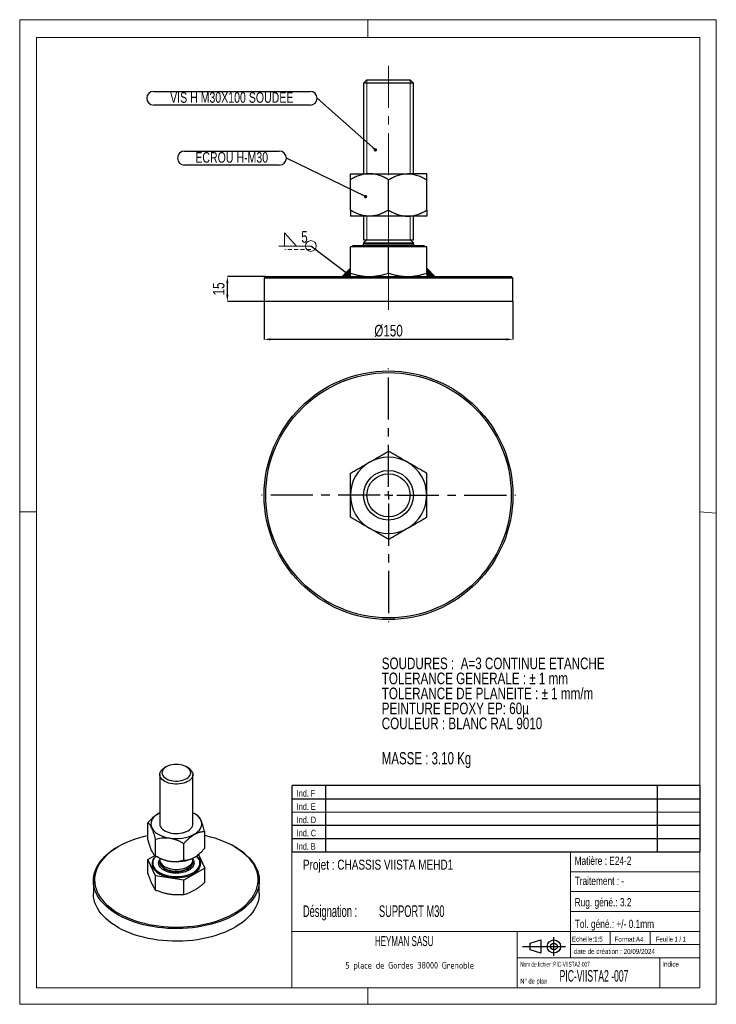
# Model space of a CAD drawing. Header units: millimetres. Extents: x 0 to 210, y 0 to 297.
import ezdxf

# ---------------------------------------------------------------- set-up
doc = ezdxf.new("R2010")
doc.units = ezdxf.units.MM
doc.header["$PDSIZE"] = -1
doc.linetypes.add('CENTERX2', pattern=[20.32, 12.7, -2.54, 2.54, -2.54])
doc.linetypes.add('HIDDEN', pattern=[1.905, 1.27, -0.635])
for name, color, linetype in [('COTES', 1, 'Continuous'), ('NOTES', 6, 'Continuous'), ('TRAIT-MIXTES', 3, 'CENTERX2')]:
    doc.layers.add(name, color=color, linetype=linetype)
doc.layers.add('TRAIT-FORT', color=4, linetype='Continuous', lineweight=25)
doc.styles.add('SLDTEXTSTYLE0', font='TXT', dxfattribs={"width": 0.75})
doc.styles.add('SLDTEXTSTYLE1', font='TXT', dxfattribs={"width": 0.7})
doc.styles.add('SLDTEXTSTYLE2', font='TXT', dxfattribs={"width": 0.692308})
doc.styles.add('SLDTEXTSTYLE3', font='TXT', dxfattribs={"width": 0.568363})
doc.styles.add('SLDTEXTSTYLE4', font='TXT', dxfattribs={"width": 0.55346})
doc.styles.add('SLDTEXTSTYLE5', font='TXT', dxfattribs={"width": 0.598219})
doc.styles.add('SLDTEXTSTYLE6', font='ISOCP3', dxfattribs={"width": 0.96})
doc.styles.add('SLDTEXTSTYLE7', font='TXT', dxfattribs={"width": 0.605})
doc.dimstyles.new('SLDDIMSTYLE0', dxfattribs={"dimtxt": 3.5, "dimasz": 2, "dimexe": 0, "dimexo": 0.0625, "dimgap": 0.875, "dimtad": 1, "dimlfac": 2, "dimrnd": 1e-09, "dimzin": 12, "dimdsep": 46, "dimtxsty": 'SLDTEXTSTYLE0', "dimsah": 1, "dimcen": 0.09, "dimadec": 0, "dimazin": 3, "dimtfac": 1, "dimtmove": 0, "dimatfit": 0, "dimfxl": 1, "dimfrac": 2, "dimtolj": 1, "dimtzin": 12, "dimarcsym": 0})
doc.dimstyles.new('SLDDIMSTYLE1', dxfattribs={"dimtxt": 3.5, "dimasz": 2, "dimexe": 0, "dimexo": 0.0625, "dimgap": 0.875, "dimtad": 1, "dimlfac": 2, "dimrnd": 1e-09, "dimzin": 12, "dimdsep": 46, "dimtxsty": 'SLDTEXTSTYLE0', "dimsah": 1, "dimcen": 0.09, "dimadec": 0, "dimazin": 3, "dimtfac": 1, "dimtofl": 0, "dimtmove": 0, "dimatfit": 3, "dimfxl": 1, "dimfrac": 2, "dimtolj": 1, "dimtzin": 12, "dimarcsym": 0})
doc.dimstyles.new('SLDDIMSTYLE2', dxfattribs={"dimtxt": 0.18, "dimasz": 1, "dimexe": 0, "dimexo": 0.0625, "dimgap": 0, "dimtad": 0, "dimtih": 1, "dimtoh": 1, "dimdec": 0, "dimrnd": 1e-09, "dimzin": 0, "dimdsep": 46, "dimtxsty": 'Standard', "dimblk1": 'DOT', "dimblk2": 'DOT', "dimsah": 1, "dimcen": 0.09, "dimadec": 0, "dimazin": 0, "dimtfac": 1, "dimtdec": 0, "dimtofl": 0, "dimtmove": 0, "dimatfit": 3, "dimldrblk": 'DOT', "dimfxl": 1, "dimfrac": 2, "dimtolj": 1, "dimtzin": 0, "dimarcsym": 0})
doc.dimstyles.new('SLDDIMSTYLE3', dxfattribs={"dimtxt": 0.18, "dimasz": 2, "dimexe": 0, "dimexo": 0.0625, "dimgap": 0, "dimtad": 0, "dimtih": 1, "dimtoh": 1, "dimdec": 0, "dimrnd": 1e-09, "dimzin": 0, "dimdsep": 46, "dimtxsty": 'Standard', "dimsah": 1, "dimcen": 0.09, "dimadec": 0, "dimazin": 0, "dimtfac": 2, "dimtdec": 0, "dimtofl": 0, "dimtmove": 0, "dimatfit": 3, "dimfxl": 1, "dimfrac": 2, "dimtolj": 1, "dimtzin": 0, "dimarcsym": 0})

# ---------------------------------------------------------------- blocks, each defined once
blk = doc.blocks.new('TAB MODIFS')
for p, q in [((123, 20), (0, 20)), ((0, 0), (0, 20)), ((10, 20), (10, 0)), ((110, 20), (110, 0)), ((123, 0), (123, 20)), ((0, 16), (123, 16)), ((0, 8), (123, 8)), ((0, 4), (123, 4)), ((0, 0), (123, 0))]:
    blk.add_line(p, q)
at = {"color": 7, "linetype": 'Continuous', "lineweight": 18}
blk.add_line((0, 12), (123, 12), dxfattribs=at)
at = {"color": 7}
for tag in ['AUTOATTR0', 'AUTOATTR1', 'AUTOATTR2', 'AUTOATTR3', 'AUTOATTR4', 'AUTOATTR5', 'AUTOATTR6', 'AUTOATTR7', 'AUTOATTR8', 'AUTOATTR9']:
    blk.add_attdef(tag, (0, 0), '', height=1, dxfattribs=at)
at = {"layer": 'NOTES', "color": 211, "char_height": 2, "attachment_point": 1, "style": 'SLDTEXTSTYLE0'}
for s, insert in [('Ind. F', (1.36, 18.66)), ('Ind. E', (1.36, 14.66)), ('Ind. D', (1.36, 10.66)), ('Ind. C', (1.36, 6.66)), ('Ind. B', (1.36, 2.66))]:
    blk.add_mtext(s, dxfattribs=dict(at, insert=insert))
blk = doc.blocks.new('Bloc2')
for p, q in [((2.32, 3.8), (5.55, 4.8)), ((2.32, 1.8), (2.32, 3.8)), ((5.55, 4.8), (5.55, 0.8)), ((9.48, 0), (9.48, 5.6)), ((0, 2.8), (12.98, 2.8)), ((5.55, 0.8), (2.32, 1.8))]:
    blk.add_line(p, q)
for radius in [2, 1]:
    blk.add_circle((9.48, 2.8), radius)
blk = doc.blocks.new('SW_NOTE_0')
at = {"layer": 'NOTES', "color": 0, "char_height": 3.5, "attachment_point": 1, "style": 'SLDTEXTSTYLE0'}
for s, insert in [('SOUDURES :  A=3 CONTINUE ETANCHE', (0, 4.51)), ('TOLERANCE GENERALE : ± 1 mm', (0, -0.01)), ('TOLERANCE DE PLANEITE : ± 1 mm/m', (0, -4.54)), ('PEINTURE EPOXY EP: 60µ', (0, -9.07)), ('COULEUR : BLANC RAL 9010', (0, -13.59))]:
    blk.add_mtext(s, dxfattribs=dict(at, insert=insert))
blk = doc.blocks.new('SW_NOTE_1')
at = {"layer": 'NOTES', "color": 0, "char_height": 3.5, "attachment_point": 1, "style": 'SLDTEXTSTYLE5'}
for s, insert in [('Désignation :', (0, 4.51)), ('SUPPORT M30', (22.92, 4.51))]:
    blk.add_mtext(s, dxfattribs=dict(at, insert=insert))
blk = doc.blocks.new('SW_NOTE_2')
at = {"layer": 'NOTES', "color": 0, "insert": (20.94, 2.58), "char_height": 2, "attachment_point": 2, "style": 'SLDTEXTSTYLE6'}
blk.add_mtext('5 place de Gordes 38000 Grenoble', dxfattribs=at)
blk = doc.blocks.new('_D')
at = {"layer": 'COTES', "color": 0, "lineweight": -2, "transparency": 16777216}
for p, q in [((74.11, 219.54), (62.59, 219.54)), ((62.59, 214.04), (62.59, 217.54)), ((73.61, 212.04), (62.59, 212.04))]:
    blk.add_line(p, q, dxfattribs=at)
at = {"layer": 'COTES', "color": 0, "transparency": 16777216}
for points in [[(62.25, 217.54), (62.92, 217.54), (62.59, 219.54)], [(62.25, 214.04), (62.92, 214.04), (62.59, 212.04)]]:
    blk.add_solid(points, dxfattribs=at)
at = {"layer": 'Defpoints', "color": 0, "transparency": 16777216}
for p in [(62.59, 219.54), (74.17, 219.54), (73.67, 212.04)]:
    blk.add_point(p, dxfattribs=at)
at = {"layer": 'COTES', "color": 0, "transparency": 16777216, "insert": (58.21, 215.79), "char_height": 3.5, "attachment_point": 2, "rotation": 90, "style": 'SLDTEXTSTYLE0'}
blk.add_mtext('\\A1;15', dxfattribs=at)
blk = doc.blocks.new('_D_1')
at = {"layer": 'COTES', "color": 0, "lineweight": -2, "transparency": 16777216}
for p, q in [((73.67, 211.98), (73.67, 200.58)), ((148.67, 211.98), (148.67, 200.58)), ((146.67, 200.58), (75.67, 200.58))]:
    blk.add_line(p, q, dxfattribs=at)
at = {"layer": 'COTES', "color": 0, "transparency": 16777216}
for points in [[(75.67, 200.91), (75.67, 200.25), (73.67, 200.58)], [(146.67, 200.91), (146.67, 200.25), (148.67, 200.58)]]:
    blk.add_solid(points, dxfattribs=at)
at = {"layer": 'Defpoints', "color": 0, "transparency": 16777216}
for p in [(73.67, 212.04), (148.67, 212.04), (73.67, 200.58)]:
    blk.add_point(p, dxfattribs=at)
at = {"layer": 'COTES', "color": 0, "transparency": 16777216, "insert": (111.17, 204.95), "char_height": 3.5, "attachment_point": 2, "style": 'SLDTEXTSTYLE0'}
blk.add_mtext('\\A1;%%c150', dxfattribs=at)
blk = doc.blocks.new('SW_NOTE_3')
at = {"layer": 'NOTES', "color": 0}
for p, q in [((-30.69, 2.14), (-2.14, 2.14)), ((-2.14, -2.14), (-30.69, -2.14))]:
    blk.add_line(p, q, dxfattribs=at)
for centre, start, end in [((-30.69, 0), 90, 270), ((-2.14, 0), 270, 90)]:
    blk.add_arc(centre, 2.14, start, end, dxfattribs=at)
at = {"layer": 'NOTES', "color": 0, "insert": (-16.48, 1.8), "char_height": 3.175, "attachment_point": 2, "style": 'SLDTEXTSTYLE0'}
blk.add_mtext('ECROU H-M30', dxfattribs=at)
blk = doc.blocks.new('_Dot')
at = {"color": 0, "linetype": 'ByBlock', "lineweight": -2}
blk.add_line((-0.5, 0), (-1, 0), dxfattribs=at)
at = {"color": 0, "linetype": 'ByBlock', "const_width": 0.5}
blk.add_lwpolyline([(-0.25, 0, 1), (0.25, 0, 1)], format="xyb", close=True, dxfattribs=at)
blk = doc.blocks.new('SW_NOTE_4')
at = {"layer": 'NOTES', "color": 0}
for p, q in [((-49.25, 2.08), (-2.08, 2.08)), ((-2.08, -2.08), (-49.25, -2.08))]:
    blk.add_line(p, q, dxfattribs=at)
for centre, start, end in [((-49.25, 0), 90, 270), ((-2.08, 0), 270, 90)]:
    blk.add_arc(centre, 2.08, start, end, dxfattribs=at)
at = {"layer": 'NOTES', "color": 0, "insert": (-25.71, 1.82), "char_height": 3.175, "attachment_point": 2, "style": 'SLDTEXTSTYLE0'}
blk.add_mtext('VIS H M30X100 SOUDEE', dxfattribs=at)
blk = doc.blocks.new('SW_SYMBOL_WELD_FILL')
at = {"color": 0, "linetype": 'Continuous', "lineweight": 18}
for p, q in [((100, 0), (100, 900)), ((100, 900), (900, 0)), ((100, 0), (900, 0))]:
    blk.add_line(p, q, dxfattribs=at)
blk = doc.blocks.new('SW_WELDSYMBOL_0')
at = {"color": 0, "linetype": 'Continuous', "lineweight": 18}
blk.add_line((0, 0), (-9.64, 0), dxfattribs=at)
at = {"color": 0, "linetype": 'HIDDEN', "lineweight": 18}
blk.add_line((0, -1), (-7.84, -1), dxfattribs=at)
at = {"color": 0, "linetype": 'Continuous', "lineweight": 18}
blk.add_circle((0, 0), 1.62, dxfattribs=at)
at = {"color": 0, "linetype": 'Continuous', "lineweight": 18, "xscale": 0.004470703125, "yscale": 0.004470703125, "zscale": 0.004470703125}
blk.add_blockref('SW_SYMBOL_WELD_FILL', (-8.38, 0), dxfattribs=at)
at = {"color": 0, "linetype": 'Continuous', "lineweight": 18, "insert": (-2.9, 4.51), "char_height": 3.5, "attachment_point": 1, "style": 'SLDTEXTSTYLE0'}
blk.add_mtext('5', dxfattribs=at)
blk = doc.blocks.new('SW_CENTERMARKSYMBOL_0')
at = {"layer": 'TRAIT-MIXTES', "color": 0}
for p, q in [((0, 2.5), (0, 38.25)), ((-2.5, 0), (-38.25, 0)), ((0, 0), (-1.25, 0)), ((0, 0), (0, 1.25)), ((0, 0), (0, -1.25)), ((0, 0), (1.25, 0)), ((2.5, 0), (38.25, 0)), ((0, -2.5), (0, -38.25))]:
    blk.add_line(p, q, dxfattribs=at)

msp = doc.modelspace()

# ---------------------------------------------------------------- hatches: boundary and pattern name
at = {"lineweight": 18}
for points in [[(99.6693, 222.0388), (99.6693, 220.566), (99.6693, 219.5388), (97.1693, 219.5388)], [(122.6693, 222.0388), (122.6693, 220.566), (122.6693, 219.5388), (125.1693, 219.5388)]]:
    msp.add_hatch(color=256, dxfattribs=at).paths.add_polyline_path(points, flags=0)

# ---------------------------------------------------------------- linework, layer by layer
for p, q in [((-0.0171, 297), (209.9829, 297)), ((-0.0171, 297), (-0.0171, 0)), ((104.9829, 297), (104.9829, 291.6268)), ((209.9829, 297), (209.9829, 0)), ((5, 291.6268), (205, 291.6268)), ((5, 291.6268), (5, 148.5091)), ((205, 291.6268), (204.9999, 5.0001)), ((104.6693, 278.8888), (104.6693, 250.506)), ((117.6693, 278.8888), (117.6693, 250.506)), ((104.6693, 237.7716), (104.6165, 230.6388)), ((117.6693, 237.7716), (117.6693, 230.6388)), ((99.6693, 222.0388), (97.1693, 219.5388)), ((122.6693, 222.0388), (125.1693, 219.5388)), ((-0.0171, 148.5091), (5, 148.5091)), ((5, 148.5091), (5, 5.0001)), ((205, 148.5184), (209.9829, 148.1054)), ((5, 67.6922), (5, 5.0001)), ((81.9999, 46.0001), (81.9999, 5.0001)), ((204.9999, 46.0001), (81.9999, 46.0001)), ((165.9999, 46.0001), (165.9999, 14.0001)), ((204.9999, 46.0001), (204.9999, 5.0001)), ((165.9999, 40.0001), (204.9999, 40.0001)), ((165.9999, 34.0001), (204.9999, 34.0001)), ((165.9999, 28.0001), (204.9999, 28.0001)), ((81.9999, 22.0001), (204.9999, 22.0001)), ((149.9999, 22.0001), (149.9999, 5.0001)), ((177.9999, 22.0001), (177.9999, 18.0001)), ((189.9999, 22.0001), (189.9999, 18.0001)), ((165.9999, 18.0001), (204.9999, 18.0001)), ((149.9999, 14.0001), (204.9999, 14.0001)), ((192.9999, 14.0001), (192.9999, 5.0001)), ((5, 5.0001), (204.9999, 5.0001)), ((81.9999, 5.0001), (204.9999, 5.0001)), ((104.9829, 0), (104.9829, 5.0001)), ((-0.0171, 0), (209.9829, 0))]:
    msp.add_line(p, q, dxfattribs=at)
at = {"layer": 'TRAIT-FORT', "lineweight": 25}
for p, q in [((104.6693, 278.8888), (103.6693, 277.8888)), ((103.6693, 277.8888), (103.6693, 250.5388)), ((118.6693, 277.8888), (103.6693, 277.8888)), ((104.6693, 278.8888), (117.6693, 278.8888)), ((118.6693, 277.8888), (117.6693, 278.8888)), ((118.6693, 250.5388), (118.6693, 277.8888)), ((99.6693, 250.5388), (105.4193, 250.5388)), ((105.4193, 250.5388), (116.9193, 250.5388)), ((122.6693, 250.5388), (116.9193, 250.5388)), ((99.6693, 239.5179), (99.6693, 248.7598)), ((111.1693, 239.5179), (111.1693, 248.7598)), ((122.6693, 239.5179), (122.6693, 248.7598)), ((105.4193, 237.7388), (99.6693, 237.7388)), ((103.6693, 237.7388), (103.6693, 230.6388)), ((116.9193, 237.7388), (105.4193, 237.7388)), ((122.6693, 237.7388), (116.9193, 237.7388)), ((118.6693, 230.6388), (118.6693, 237.7388)), ((100.4943, 228.8388), (100.1443, 228.4888)), ((100.4943, 228.8888), (100.4943, 228.8388)), ((100.4943, 228.8888), (121.8443, 228.8888)), ((100.4943, 228.8388), (121.8443, 228.8388)), ((104.6165, 230.6388), (103.6693, 229.6916)), ((103.6693, 230.6388), (118.6693, 230.6388)), ((103.6693, 229.6916), (103.6693, 229.3888)), ((103.6693, 229.6916), (118.6693, 229.6916)), ((103.6693, 229.3888), (118.6693, 229.3888)), ((118.6693, 229.6916), (117.7221, 230.6388)), ((118.6693, 229.3888), (118.6693, 229.6916)), ((121.8443, 228.8388), (121.8443, 228.8888)), ((122.1943, 228.4888), (121.8443, 228.8388)), ((99.6693, 220.566), (99.6693, 228.4888)), ((111.1693, 228.4888), (99.6693, 228.4888)), ((111.1693, 220.566), (111.1693, 228.4888)), ((122.6693, 228.4888), (111.1693, 228.4888)), ((122.6693, 220.566), (122.6693, 228.4888)), ((74.1693, 219.5388), (73.6693, 219.0388)), ((73.6693, 219.0388), (73.6693, 212.0388)), ((102.7313, 219.0388), (73.6693, 219.0388)), ((74.1693, 219.5388), (102.8438, 219.5388)), ((148.6693, 219.0388), (102.7313, 219.0388)), ((102.8438, 219.5388), (148.1693, 219.5388)), ((148.6693, 219.0388), (148.1693, 219.5388)), ((148.6693, 212.0388), (148.6693, 219.0388)), ((148.6693, 212.0388), (73.6693, 212.0388)), ((44.1375, 71.6101), (43.666, 71.3378)), ((50.7382, 71.3378), (50.2667, 71.6101)), ((42.2021, 69.2971), (42.2021, 54.4089)), ((52.2021, 54.4089), (52.2021, 69.2971)), ((42.2021, 57.764), (41.781, 57.5385)), ((53.4629, 57.0536), (52.6242, 57.5379)), ((38.6511, 49.7322), (38.6511, 54.7631)), ((55.7532, 47.0868), (55.7532, 52.1177)), ((29.7573, 47.6011), (29.5216, 47.465)), ((40.9423, 44.7958), (40.9423, 49.8267)), ((49.4934, 43.4731), (49.4934, 48.504)), ((64.8827, 47.465), (64.6469, 47.6011)), ((38.6511, 43.7284), (40.7431, 44.9361)), ((40.9419, 44.7961), (41.7801, 44.312)), ((53.8489, 45.1857), (55.7532, 41.083)), ((40.9423, 38.792), (38.6511, 43.7284)), ((38.6511, 39.4156), (38.6511, 43.7284)), ((40.0855, 42.6235), (40.0855, 42.5963)), ((42.2021, 44.086), (42.2021, 43.5761)), ((42.2021, 43.0605), (42.2021, 42.8957)), ((42.2021, 42.8957), (42.2045, 42.8065)), ((52.2021, 43.5761), (52.2021, 44.086)), ((52.2021, 43.6577), (52.3537, 43.4203)), ((52.2021, 42.8957), (52.2021, 43.0605)), ((54.3188, 42.5963), (54.3188, 42.6235)), ((49.4934, 37.4693), (40.9423, 38.792)), ((40.9423, 34.4791), (40.9423, 38.792)), ((55.7532, 41.083), (49.4934, 37.4693)), ((55.7532, 36.7701), (55.7532, 41.083)), ((22.2021, 37.2615), (22.2021, 33.451)), ((49.4934, 33.1564), (49.4934, 37.4693)), ((72.2021, 33.451), (72.2021, 37.2615))]:
    msp.add_line(p, q, dxfattribs=at)
at = {"layer": 'TRAIT-FORT', "lineweight": 25, "flags": 128}
for points in [[(52.0317, 70.0442), (52.163, 69.6576), (52.2018, 69.2643), (52.1475, 68.8716), (52.001, 68.4868), (51.7652, 68.1171), (51.4444, 67.7694), (51.0445, 67.4502), (50.5731, 67.1653), (50.0388, 66.9202), (49.4518, 66.7194), (48.8228, 66.5665), (48.1636, 66.4646), (47.4865, 66.4154), (46.8041, 66.4199), (46.1292, 66.4779), (45.4742, 66.5885), (44.8514, 66.7496), (44.2724, 66.9581), (43.748, 67.2102), (43.2879, 67.5012), (42.9007, 67.8256), (42.5937, 68.1774), (42.3725, 68.5501), (42.2413, 68.9367), (42.2024, 69.33), (42.2568, 69.7227), (42.4032, 70.1075), (42.639, 70.4772), (42.9599, 70.8249), (43.3597, 71.1441), (43.666, 71.3378)], [(51.3878, 70.489), (51.1799, 70.8339), (50.8872, 71.1577), (50.516, 71.4534), (50.0741, 71.7147), (49.5711, 71.9362), (49.0175, 72.113), (48.4253, 72.2414), (47.8069, 72.3186), (47.1757, 72.343), (46.5451, 72.3142), (45.9284, 72.2326), (45.339, 72.1001), (44.7892, 71.9194), (44.2908, 71.6944), (43.8545, 71.43), (43.4895, 71.1317), (43.2037, 70.8059), (43.0031, 70.4595), (42.892, 70.1), (42.8727, 69.7349), (42.9457, 69.3722), (43.1095, 69.0194), (43.3604, 68.6842), (43.6933, 68.3736), (44.1009, 68.0943), (44.5746, 67.8522), (45.1044, 67.6526), (45.6788, 67.4996), (46.2857, 67.3965), (46.9121, 67.3455), (47.5447, 67.3478), (48.17, 67.4031), (48.7747, 67.5105), (49.3459, 67.6675), (49.8714, 67.8709), (50.34, 68.1162), (50.7417, 68.3984), (51.0679, 68.7112), (51.3118, 69.0482), (51.4681, 69.4021), (51.5334, 69.7654), (51.5065, 70.1302), (51.3878, 70.489)], [(41.781, 57.5385), (41.1883, 57.154), (40.6769, 56.7324), (40.2538, 56.2793), (39.9246, 55.801), (39.6938, 55.3039), (39.5646, 54.7946), (39.5387, 54.2802), (39.6164, 53.7674), (39.7967, 53.2634)], [(42.2021, 54.4089), (42.205, 54.3103), (42.2748, 53.9185), (42.4364, 53.5357), (42.6867, 53.1692), (43.0212, 52.8258), (43.4336, 52.5119), (43.9161, 52.2333), (44.4599, 51.9953), (45.0547, 51.8022), (45.6895, 51.6577), (46.3526, 51.5644), (47.0314, 51.5241), (47.7134, 51.5376), (48.3859, 51.6045), (49.0364, 51.7237), (49.6527, 51.8929), (50.2233, 52.109), (50.7377, 52.3679), (51.1861, 52.6648), (51.5604, 52.9942), (51.8535, 53.35), (52.06, 53.7255), (52.1759, 54.1137), (52.2021, 54.4089)], [(52.6233, 51.2793), (53.216, 51.6638), (53.7273, 52.0854), (54.1505, 52.5384), (54.4796, 53.0168), (54.7104, 53.5139), (54.8396, 54.0231), (54.8655, 54.5376), (54.7878, 55.0503), (54.6075, 55.5544)], [(38.6511, 50.8905), (38.5084, 50.8597), (37.1173, 50.529), (35.7637, 50.1499), (34.4527, 49.7239), (33.189, 49.2525), (31.9776, 48.7375), (30.8227, 48.1809), (29.7288, 47.5846), (28.6999, 46.951), (27.7398, 46.2823), (26.8521, 45.5811), (26.0401, 44.8499), (25.3069, 44.0915), (24.6551, 43.3087), (24.0871, 42.5045), (23.6052, 41.6817), (23.211, 40.8436), (22.9061, 39.9931), (22.6916, 39.1334), (22.5683, 38.2678), (22.5365, 37.3995), (22.5966, 36.5317), (22.7482, 35.6676), (22.9907, 34.8104), (23.3234, 33.9634), (23.7448, 33.1297), (24.2535, 32.3123), (24.8476, 31.5144), (25.5249, 30.7388), (26.2828, 29.9886)], [(26.2828, 29.9886), (27.1185, 29.2664), (28.0289, 28.5749), (29.0106, 27.9168), (30.0601, 27.2945), (31.1732, 26.7102), (32.3461, 26.1662), (33.5742, 25.6645), (34.8529, 25.207), (36.1777, 24.7953), (37.5434, 24.431), (38.9451, 24.1155), (40.3774, 23.8498), (41.8352, 23.6351), (43.3129, 23.4721), (44.8051, 23.3613), (46.3063, 23.3033), (47.8107, 23.2983), (49.3129, 23.3462), (50.8072, 23.4469), (52.2882, 23.5999), (53.7502, 23.8048), (55.1878, 24.0608), (56.5957, 24.3669), (57.9687, 24.722), (59.3017, 25.1248), (60.5896, 25.5737), (61.8277, 26.0671), (63.0115, 26.6031), (64.1364, 27.1799), (65.1983, 27.7951), (66.1932, 28.4466), (67.1176, 29.1318), (67.9678, 29.8484), (68.7408, 30.5935), (69.4336, 31.3644), (70.0438, 32.1583), (70.5689, 32.9722), (71.0072, 33.803), (71.3569, 34.6478), (71.6167, 35.5032), (71.7857, 36.3663), (71.8633, 37.2336), (71.8491, 38.1021), (71.7433, 38.9685), (71.5461, 39.8295), (71.2584, 40.682), (70.8812, 41.5227), (70.4159, 42.3487), (69.8642, 43.1567), (69.2282, 43.9438), (68.5103, 44.7071), (67.7132, 45.4436), (66.8397, 46.1508), (65.8932, 46.8259), (64.8771, 47.4664), (63.7953, 48.07), (62.6518, 48.6344), (61.4508, 49.1574), (60.1967, 49.6373), (58.8944, 50.0721), (57.5485, 50.4603), (56.1642, 50.8004), (55.7532, 50.8905)], [(39.7967, 53.2634), (40.0771, 52.7748), (40.4539, 52.3084), (40.922, 51.8703), (41.4749, 51.4666), (42.1053, 51.1026), (42.8047, 50.7834), (43.5635, 50.5132), (44.3715, 50.2957), (45.2178, 50.1338)], [(26.0001, 29.6144), (25.2389, 30.3674), (24.5579, 31.1455), (23.9596, 31.9459), (23.446, 32.7658), (23.0192, 33.602), (22.6805, 34.4516), (22.4314, 35.3115), (22.2726, 36.1784), (22.2048, 37.0493), (22.2282, 37.921), (22.3428, 38.7903), (22.548, 39.654), (22.8432, 40.509), (23.2273, 41.3521), (23.6989, 42.1803), (24.2562, 42.9905), (24.8973, 43.7799), (25.6197, 44.5454), (26.4209, 45.2844), (27.298, 45.9941), (28.2476, 46.672), (29.2664, 47.3155), (29.5216, 47.465)], [(64.8827, 47.465), (65.6691, 46.9896), (66.6529, 46.3282), (67.5657, 45.6337), (68.4042, 44.9086), (69.1653, 44.1557), (69.8463, 43.3776), (70.4447, 42.5771), (70.9582, 41.7573), (71.3851, 40.921), (71.7237, 40.0714), (71.9728, 39.2116), (72.1316, 38.3446), (72.1994, 37.4737), (72.176, 36.602), (72.0615, 35.7328), (71.8562, 34.8691), (71.561, 34.0141), (71.1769, 33.171), (70.7053, 32.3428), (70.148, 31.5325), (69.5069, 30.7432), (68.7845, 29.9776), (67.9833, 29.2386), (67.1063, 28.5289), (66.1566, 27.8511), (65.1378, 27.2076), (64.0535, 26.6008), (62.9078, 26.0328), (61.7047, 25.5059), (60.4487, 25.0218), (59.1444, 24.5825), (57.7965, 24.1893), (56.41, 23.8439), (54.9898, 23.5474), (53.5413, 23.301), (52.0696, 23.1055), (50.5801, 22.9617), (49.0783, 22.87), (47.5697, 22.8309), (46.0597, 22.8444), (44.5539, 22.9105), (43.0578, 23.029), (41.5768, 23.1994), (40.1163, 23.4212), (38.6816, 23.6934), (37.2781, 24.0151), (35.9108, 24.3852), (34.5846, 24.8023), (33.3045, 25.2648), (32.0752, 25.7711), (30.901, 26.3193), (29.7863, 26.9075), (28.7351, 27.5334), (27.7514, 28.1948), (26.8386, 28.8894), (26.0001, 29.6144), (26.0001, 29.6144)], [(41.0788, 44.717), (40.8922, 44.5234), (40.5581, 44.0958), (40.3107, 43.649), (40.1531, 43.1888), (40.0875, 42.7212), (40.1145, 42.2524), (40.234, 41.7884), (40.4443, 41.3353), (40.7427, 40.899), (41.1253, 40.4852), (41.5872, 40.0993), (42.1222, 39.7462), (42.7235, 39.4307), (43.3831, 39.1568), (44.0925, 38.9281), (44.8425, 38.7475), (45.6232, 38.6175), (46.4245, 38.5397), (47.236, 38.5152), (48.047, 38.5442), (48.847, 38.6264), (49.6255, 38.7607), (50.3725, 38.9453), (51.0781, 39.1779), (51.7332, 39.4554), (52.3293, 39.7743), (52.8584, 40.1302), (53.3139, 40.5187), (53.6897, 40.9346), (53.9809, 41.3725), (54.1837, 41.8268), (54.2955, 42.2914), (54.3148, 42.7603), (54.2414, 43.2275), (54.0763, 43.6868), (54.0763, 43.6868)], [(40.1026, 41.3076), (40.3602, 40.8556), (40.7039, 40.4231), (41.1293, 40.0155), (41.631, 39.638), (42.2028, 39.2953), (42.8375, 38.9918), (43.5271, 38.7311), (44.2629, 38.5167), (45.0357, 38.3512), (45.8357, 38.2366), (46.6529, 38.1745), (47.4769, 38.1656), (48.2976, 38.2101), (49.1044, 38.3073), (49.8874, 38.456), (50.6365, 38.6544), (51.3425, 38.9), (51.9964, 39.1896), (52.59, 39.5197), (53.1159, 39.8861), (53.5674, 40.2842), (53.9389, 40.709), (54.2256, 41.1551), (54.424, 41.6169), (54.5316, 42.0887), (54.547, 42.5644), (54.47, 43.0381), (54.3017, 43.5039), (54.044, 43.9559), (53.7004, 44.3884), (53.3023, 44.7726)], [(40.0855, 42.5963), (40.1145, 42.2252), (40.234, 41.7612), (40.4443, 41.3081), (40.7427, 40.8718), (41.1253, 40.458), (41.5872, 40.072), (42.1222, 39.719), (42.7235, 39.4035), (43.3831, 39.1296), (44.0925, 38.9008), (44.8425, 38.7203), (45.6232, 38.5903), (46.4245, 38.5125), (47.236, 38.4879), (48.047, 38.517), (48.847, 38.5991), (49.6255, 38.7334), (50.3725, 38.9181), (51.0781, 39.1507), (51.7332, 39.4282), (52.3293, 39.747), (52.8584, 40.103), (53.3139, 40.4915), (53.6897, 40.9074), (53.9809, 41.3453), (54.1837, 41.7996), (54.2955, 42.2642), (54.3188, 42.5963)], [(42.2021, 43.5761), (42.2413, 43.2156), (42.3725, 42.829), (42.5937, 42.4564), (42.9007, 42.1045), (43.2879, 41.7801), (43.748, 41.4892), (44.2724, 41.2371), (44.8514, 41.0286), (45.4742, 40.8675), (46.1292, 40.7569), (46.8041, 40.6988), (47.4865, 40.6943), (48.1636, 40.7435), (48.8228, 40.8455), (49.4518, 40.9983), (50.0388, 41.1992), (50.5731, 41.4443), (51.0445, 41.7291), (51.4444, 42.0484), (51.7652, 42.3961), (52.001, 42.7658), (52.1475, 43.1506), (52.2018, 43.5433), (52.2021, 43.5761)], [(42.2045, 42.8065), (42.2413, 42.5352), (42.3725, 42.1486), (42.5937, 41.7759), (42.9007, 41.4241), (43.2879, 41.0997), (43.748, 40.8087), (44.2724, 40.5566), (44.8514, 40.3481), (45.4742, 40.1871), (46.1292, 40.0765), (46.8041, 40.0184), (47.4865, 40.0139), (48.1636, 40.0631), (48.8228, 40.1651), (49.4518, 40.3179), (50.0388, 40.5187), (50.5731, 40.7639), (51.0445, 41.0487), (51.4444, 41.3679), (51.7652, 41.7156), (52.001, 42.0853), (52.1475, 42.4701), (52.2007, 42.8276)], [(42.2221, 43.3183), (42.218, 43.2902), (42.2102, 42.8963), (42.2954, 42.5054), (42.4721, 42.1249), (42.7368, 41.7618), (43.0847, 41.4229), (43.5093, 41.1145), (44.0027, 40.8423), (44.5557, 40.6115), (45.158, 40.4263), (45.7984, 40.2901), (46.4649, 40.2056), (47.1452, 40.1742), (47.8265, 40.1967), (48.4962, 40.2724), (49.1418, 40.4001), (49.7512, 40.5774), (50.3132, 40.8009), (50.8172, 41.0665), (51.2539, 41.3692), (51.6151, 41.7035), (51.8941, 42.063), (52.0856, 42.4411), (52.1863, 42.8308), (52.194, 43.2247), (52.1821, 43.3183)], [(52.2007, 42.8276), (52.2018, 42.8628), (52.2021, 42.8957)], [(72.2021, 33.451), (72.176, 32.7915), (72.0615, 31.9222), (71.8562, 31.0585), (71.561, 30.2036), (71.1769, 29.3604), (70.7053, 28.5322), (70.148, 27.722), (69.5069, 26.9327), (68.7845, 26.1671), (67.9833, 25.4281), (67.1063, 24.7184), (66.1566, 24.0406), (65.1378, 23.3971), (64.0535, 22.7902), (62.9078, 22.2223), (61.7047, 21.6954), (60.4487, 21.2113), (59.1444, 20.7719), (57.7965, 20.3788), (56.41, 20.0334), (54.9898, 19.7369), (53.5413, 19.4905), (52.0696, 19.295), (50.5801, 19.1512), (49.0783, 19.0595), (47.5697, 19.0204), (46.0597, 19.0339), (44.5539, 19.1), (43.0578, 19.2185), (41.5768, 19.3889), (40.1163, 19.6106), (38.6816, 19.8829), (37.2781, 20.2046), (35.9108, 20.5747), (34.5846, 20.9918), (33.3045, 21.4543), (32.0752, 21.9606), (30.901, 22.5088), (29.7863, 23.097), (28.7351, 23.7229), (27.7514, 24.3843), (26.8386, 25.0788), (26.0001, 25.8039), (25.2389, 26.5569), (24.5579, 27.335), (23.9596, 28.1354), (23.446, 28.9553), (23.0192, 29.7915), (22.6805, 30.6411), (22.4314, 31.5009), (22.2726, 32.3679), (22.2048, 33.2388), (22.2021, 33.451)]]:
    msp.add_lwpolyline(points, dxfattribs=at)
at = {"layer": 'TRAIT-FORT', "lineweight": 25}
for radius in [37.5, 37, 7.5, 6.5]:
    msp.add_circle((111.1693, 153.544), radius, dxfattribs=at)
for centre, radius, start, end in [((103.1693, 229.3888), 0.5, 270, 360), ((119.1693, 229.3888), 0.5, 180, 270), ((111.1693, 153.544), 11.5, 120, 180), ((111.1693, 153.544), 11.5, 60, 120), ((111.1693, 153.544), 11.5, 0, 60), ((111.1693, 153.544), 11.5, 180, 240), ((111.1693, 153.544), 11.5, 300, 0), ((111.1693, 153.544), 11.5, 240, 300), ((49.2998, 68.606), 3.0874, 27.764249, 62.231208), ((50.0952, 53.0563), 5.1577, 28.969568, 65.88955), ((47.2121, 61.7516), 11.7876, 260.259843, 297.326235), ((42.7562, 42.414), 2.875, 126.296446, 202.633808), ((50.8187, 42.1035), 3.622, 25.921636, 47.172785), ((46.5458, 52.8788), 9.8032, 240.91276, 262.214617), ((47.2121, 54.7837), 11.7876, 260.259843, 297.326235)]:
    msp.add_arc(centre, radius, start, end, dxfattribs=at)
for points, knots in [([(105.4193, 250.5388), (104.9193, 250.5134), (103.9089, 250.4622), (102.4382, 250.0657), (101.0161, 249.4996), (100.1196, 249.0071), (99.6693, 248.7598)], [0, 0, 0, 0, 0.249577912, 0.504364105, 0.751046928, 1, 1, 1, 1]), ([(99.6693, 248.7598), (99.6693, 248.9453), (99.6693, 249.3171), (99.6693, 249.8895), (99.6693, 250.2945), (99.6693, 250.5073), (99.6693, 250.5283), (99.6693, 250.5388)], [0, 0, 0, 0, 0.18502822, 0.37076663, 0.68100927, 0.84051676, 1, 1, 1, 1]), ([(111.1693, 248.7598), (110.78, 248.9748), (109.9992, 249.4062), (108.7681, 249.9314), (107.4811, 250.3252), (106.352, 250.5152), (105.6602, 250.5327), (105.4193, 250.5388)], [0, 0, 0, 0, 0.215517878, 0.432228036, 0.654460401, 0.879692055, 1, 1, 1, 1]), ([(111.1693, 248.7598), (111.5587, 248.9748), (112.3395, 249.4062), (113.5706, 249.9314), (114.8575, 250.3252), (115.9866, 250.5152), (116.6784, 250.5327), (116.9193, 250.5388)], [0, 0, 0, 0, 0.21551788, 0.43222804, 0.6544604, 0.87969206, 1, 1, 1, 1]), ([(116.9193, 250.5388), (117.4193, 250.5134), (118.4298, 250.4622), (119.9005, 250.0657), (121.3226, 249.4996), (122.219, 249.0071), (122.6693, 248.7598)], [0, 0, 0, 0, 0.24957791, 0.50436411, 0.75104693, 1, 1, 1, 1]), ([(122.6693, 248.7598), (122.6693, 248.9453), (122.6693, 249.3171), (122.6693, 249.8895), (122.6693, 250.2945), (122.6693, 250.5073), (122.6693, 250.5283), (122.6693, 250.5388)], [0, 0, 0, 0, 0.18502822, 0.37076663, 0.68100927, 0.84051676, 1, 1, 1, 1]), ([(105.4193, 237.7388), (104.9193, 237.7642), (103.9089, 237.8155), (102.4382, 238.2119), (101.0161, 238.7781), (100.1196, 239.2705), (99.6693, 239.5179)], [0, 0, 0, 0, 0.24957791, 0.50436411, 0.75104693, 1, 1, 1, 1]), ([(99.6693, 239.5179), (99.6693, 239.3323), (99.6693, 238.9605), (99.6693, 238.3881), (99.6693, 237.9831), (99.6693, 237.7704), (99.6693, 237.7493), (99.6693, 237.7388)], [0, 0, 0, 0, 0.185028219, 0.370766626, 0.681009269, 0.840516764, 1, 1, 1, 1]), ([(111.1693, 239.5179), (110.78, 239.3028), (109.9992, 238.8715), (108.7681, 238.3462), (107.4811, 237.9524), (106.352, 237.7624), (105.6602, 237.7449), (105.4193, 237.7388)], [0, 0, 0, 0, 0.21551788, 0.43222804, 0.6544604, 0.87969206, 1, 1, 1, 1]), ([(111.1693, 239.5179), (111.5587, 239.3028), (112.3395, 238.8715), (113.5706, 238.3462), (114.8575, 237.9524), (115.9866, 237.7624), (116.6784, 237.7449), (116.9193, 237.7388)], [0, 0, 0, 0, 0.21551788, 0.43222804, 0.6544604, 0.87969206, 1, 1, 1, 1]), ([(116.9193, 237.7388), (117.4193, 237.7642), (118.4298, 237.8155), (119.9005, 238.2119), (121.3226, 238.7781), (122.219, 239.2705), (122.6693, 239.5179)], [0, 0, 0, 0, 0.249577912, 0.504364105, 0.751046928, 1, 1, 1, 1]), ([(122.6693, 239.5179), (122.6693, 239.3323), (122.6693, 238.9605), (122.6693, 238.3881), (122.6693, 237.9831), (122.6693, 237.7704), (122.6693, 237.7493), (122.6693, 237.7388)], [0, 0, 0, 0, 0.18502822, 0.37076663, 0.68100927, 0.84051676, 1, 1, 1, 1]), ([(99.6693, 220.566), (100.1335, 220.4191), (101.0633, 220.125), (102.4903, 219.8022), (103.9445, 219.581), (104.9267, 219.5529), (105.4193, 219.5388)], [0, 0, 0, 0, 0.24726861, 0.49536257, 0.74687401, 1, 1, 1, 1]), ([(99.6693, 219.5388), (99.6693, 219.5522), (99.6693, 219.579), (99.6693, 219.7939), (99.6693, 220.116), (99.6693, 220.4158), (99.6693, 220.566)], [0, 0, 0, 0, 0.246491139, 0.494593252, 0.746793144, 1, 1, 1, 1]), ([(105.4193, 219.5388), (105.899, 219.5522), (106.8616, 219.579), (108.3048, 219.7939), (109.7452, 220.116), (110.694, 220.4158), (111.1693, 220.566)], [0, 0, 0, 0, 0.246491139, 0.494593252, 0.746793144, 1, 1, 1, 1]), ([(111.1693, 220.566), (111.6335, 220.4191), (112.5633, 220.125), (113.9903, 219.8022), (115.4445, 219.581), (116.4267, 219.5529), (116.9193, 219.5388)], [0, 0, 0, 0, 0.24726861, 0.49536257, 0.74687401, 1, 1, 1, 1]), ([(116.9193, 219.5388), (117.399, 219.5522), (118.3616, 219.579), (119.8048, 219.7939), (121.2452, 220.116), (122.194, 220.4158), (122.6693, 220.566)], [0, 0, 0, 0, 0.24649114, 0.49459325, 0.74679314, 1, 1, 1, 1]), ([(122.6693, 220.566), (122.6693, 220.4191), (122.6693, 220.125), (122.6693, 219.8022), (122.6693, 219.581), (122.6693, 219.5529), (122.6693, 219.5388)], [0, 0, 0, 0, 0.24726861, 0.49536257, 0.74687401, 1, 1, 1, 1]), ([(105.4193, 163.5033), (105.9193, 163.792), (106.9298, 164.3754), (108.4005, 165.2245), (109.8226, 166.0455), (110.719, 166.5631), (111.1693, 166.8231)], [0, 0, 0, 0, 0.24957791, 0.50436411, 0.75104693, 1, 1, 1, 1]), ([(116.9193, 163.5033), (116.4193, 163.792), (115.4089, 164.3754), (113.9382, 165.2245), (112.5161, 166.0455), (111.6196, 166.5631), (111.1693, 166.8231)], [0, 0, 0, 0, 0.24957791, 0.50436411, 0.75104693, 1, 1, 1, 1]), ([(99.6693, 160.1836), (100.0587, 160.4083), (100.8395, 160.8591), (102.0706, 161.5699), (103.3575, 162.3129), (104.4866, 162.9648), (105.1784, 163.3643), (105.4193, 163.5033)], [0, 0, 0, 0, 0.21551788, 0.43222804, 0.6544604, 0.87969206, 1, 1, 1, 1]), ([(122.6693, 160.1836), (122.28, 160.4083), (121.4992, 160.8591), (120.2681, 161.5699), (118.9811, 162.3129), (117.852, 162.9648), (117.1602, 163.3643), (116.9193, 163.5033)], [0, 0, 0, 0, 0.215517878, 0.432228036, 0.654460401, 0.879692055, 1, 1, 1, 1]), ([(99.6693, 153.544), (99.6693, 153.6605), (99.6693, 154.1842), (99.6693, 155.1138), (99.6693, 156.3313), (99.6693, 157.5359), (99.6693, 158.833), (99.6693, 159.6988), (99.6693, 160.1836)], [0, 0, 0, 0, 0.05036299, 0.2265368, 0.40275787, 0.58522413, 0.76775705, 1, 1, 1, 1]), ([(122.6693, 153.544), (122.6693, 153.6605), (122.6693, 154.1842), (122.6693, 155.1138), (122.6693, 156.3313), (122.6693, 157.5359), (122.6693, 158.833), (122.6693, 159.6988), (122.6693, 160.1836)], [0, 0, 0, 0, 0.05036299, 0.2265368, 0.40275787, 0.58522413, 0.76775705, 1, 1, 1, 1]), ([(99.6693, 146.9045), (99.6693, 147.29), (99.6693, 148.0624), (99.6693, 149.5302), (99.6693, 150.996), (99.6693, 152.4377), (99.6693, 153.1753), (99.6693, 153.544)], [0, 0, 0, 0, 0.18502822, 0.37076663, 0.68100927, 0.84051676, 1, 1, 1, 1]), ([(122.6693, 146.9045), (122.6693, 147.29), (122.6693, 148.0624), (122.6693, 149.5302), (122.6693, 150.996), (122.6693, 152.4377), (122.6693, 153.1753), (122.6693, 153.544)], [0, 0, 0, 0, 0.18502822, 0.37076663, 0.68100927, 0.84051676, 1, 1, 1, 1]), ([(105.4193, 143.5847), (104.9193, 143.8734), (103.9089, 144.4568), (102.4382, 145.3059), (101.0161, 146.1269), (100.1196, 146.6445), (99.6693, 146.9045)], [0, 0, 0, 0, 0.249577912, 0.504364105, 0.751046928, 1, 1, 1, 1]), ([(116.9193, 143.5847), (117.4193, 143.8734), (118.4298, 144.4568), (119.9005, 145.3059), (121.3226, 146.1269), (122.219, 146.6445), (122.6693, 146.9045)], [0, 0, 0, 0, 0.24957791, 0.50436411, 0.75104693, 1, 1, 1, 1]), ([(111.1693, 140.265), (110.78, 140.4898), (109.9992, 140.9406), (108.7681, 141.6513), (107.4811, 142.3944), (106.352, 143.0463), (105.6602, 143.4457), (105.4193, 143.5847)], [0, 0, 0, 0, 0.215517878, 0.432228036, 0.654460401, 0.879692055, 1, 1, 1, 1]), ([(111.1693, 140.265), (111.5587, 140.4898), (112.3395, 140.9406), (113.5706, 141.6513), (114.8575, 142.3944), (115.9866, 143.0463), (116.6784, 143.4457), (116.9193, 143.5847)], [0, 0, 0, 0, 0.21551788, 0.43222804, 0.6544604, 0.87969206, 1, 1, 1, 1]), ([(38.6511, 54.7631), (38.8328, 54.9692), (39.1969, 55.382), (39.8889, 56.0909), (40.7471, 56.8743), (41.4333, 57.3151), (41.781, 57.5385)], [0, 0, 0, 0, 0.18509157, 0.37089356, 0.68124242, 1, 1, 1, 1]), ([(54.6075, 55.5544), (54.5079, 55.7552), (54.3066, 56.161), (54.0136, 56.5765), (53.7303, 56.8788), (53.5516, 56.9955), (53.4619, 57.0541)], [0, 0, 0, 0, 0.24957791, 0.50436411, 0.75104693, 1, 1, 1, 1]), ([(39.7967, 53.2634), (39.6971, 53.4642), (39.4957, 53.87), (39.2027, 54.2855), (38.9194, 54.5878), (38.7408, 54.7045), (38.6511, 54.7631)], [0, 0, 0, 0, 0.249577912, 0.504364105, 0.751046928, 1, 1, 1, 1]), ([(55.7532, 52.1177), (55.6756, 52.4019), (55.52, 52.9719), (55.2748, 53.7863), (55.0183, 54.5531), (54.7934, 55.1412), (54.6555, 55.4477), (54.6075, 55.5544)], [0, 0, 0, 0, 0.215517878, 0.432228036, 0.654460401, 0.879692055, 1, 1, 1, 1]), ([(40.9423, 49.8267), (40.8647, 50.1109), (40.7092, 50.6809), (40.4639, 51.4953), (40.2075, 52.2621), (39.9825, 52.8502), (39.8447, 53.1567), (39.7967, 53.2634)], [0, 0, 0, 0, 0.215517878, 0.432228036, 0.654460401, 0.879692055, 1, 1, 1, 1]), ([(49.4934, 48.504), (49.6751, 48.71), (50.0392, 49.1229), (50.7312, 49.8318), (51.5894, 50.6152), (52.2756, 51.056), (52.6233, 51.2793)], [0, 0, 0, 0, 0.185091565, 0.370893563, 0.681242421, 1, 1, 1, 1]), ([(52.6233, 51.2793), (52.6782, 51.3104), (53.1166, 51.5586), (53.9505, 51.9016), (54.937, 52.0954), (55.5246, 52.1115), (55.7532, 52.1177)], [0, 0, 0, 0, 0.05039955, 0.40261353, 0.76758847, 1, 1, 1, 1]), ([(39.7967, 46.2956), (39.6971, 46.524), (39.4957, 46.9856), (39.2027, 47.8328), (38.9194, 48.7514), (38.7408, 49.4043), (38.6511, 49.7322)], [0, 0, 0, 0, 0.24957791, 0.50436411, 0.75104693, 1, 1, 1, 1]), ([(40.9423, 49.8267), (41.2318, 49.899), (41.8124, 50.044), (42.7278, 50.1883), (43.6848, 50.2547), (44.5243, 50.2282), (45.0387, 50.1582), (45.2178, 50.1338)], [0, 0, 0, 0, 0.21551788, 0.43222804, 0.6544604, 0.87969206, 1, 1, 1, 1]), ([(45.2178, 50.1338), (45.5896, 50.0625), (46.341, 49.9184), (47.4345, 49.5334), (48.492, 49.0616), (49.1585, 48.6905), (49.4934, 48.504)], [0, 0, 0, 0, 0.24957791, 0.50436411, 0.75104693, 1, 1, 1, 1]), ([(40.9423, 44.7958), (40.8647, 44.8459), (40.7092, 44.9462), (40.4639, 45.1888), (40.2075, 45.5268), (39.9825, 45.9081), (39.8447, 46.1955), (39.7967, 46.2956)], [0, 0, 0, 0, 0.21551788, 0.43222804, 0.6544604, 0.87969206, 1, 1, 1, 1]), ([(40.9423, 44.7958), (41.2318, 44.634), (41.8124, 44.3093), (42.7278, 43.8818), (43.6848, 43.5194), (44.5243, 43.2861), (45.0387, 43.197), (45.2178, 43.166)], [0, 0, 0, 0, 0.21551788, 0.43222804, 0.6544604, 0.87969206, 1, 1, 1, 1]), ([(52.6233, 44.3115), (52.6782, 44.3438), (53.1166, 44.6018), (53.9505, 45.2217), (54.937, 46.1668), (55.5246, 46.8291), (55.7532, 47.0868)], [0, 0, 0, 0, 0.05039955, 0.40261353, 0.76758847, 1, 1, 1, 1]), ([(42.0505, 41.8266), (41.9822, 42.0108), (41.8414, 42.3902), (41.8851, 42.9854), (42.0055, 43.425), (42.1791, 43.6419), (42.2021, 43.6707)], [0, 0, 0, 0, 0.30004203, 0.61805646, 0.949292, 1, 1, 1, 1]), ([(52.3537, 43.4203), (52.4212, 43.2364), (52.5602, 42.8574), (52.5309, 42.2588), (52.3029, 41.6523), (51.8538, 41.0731), (51.3148, 40.6435), (50.8037, 40.3455), (50.26, 40.0869), (49.5279, 39.8325), (48.5902, 39.6329), (47.6051, 39.5351), (46.5711, 39.5459), (45.5196, 39.6792), (44.5165, 39.938), (43.7725, 40.2493), (43.2559, 40.5443), (42.8093, 40.8584), (42.359, 41.2795), (42.1513, 41.6478), (42.0505, 41.8266)], [0, 0, 0, 0, 0.0582484, 0.11998585, 0.18428997, 0.24995872, 0.31562747, 0.34781556, 0.38001415, 0.4417516, 0.5, 0.5582484, 0.61998585, 0.68428997, 0.74995872, 0.81562747, 0.84781556, 0.88001415, 0.9417516, 1, 1, 1, 1]), ([(45.2178, 43.166), (45.5896, 43.1223), (46.341, 43.034), (47.4345, 43.0807), (48.492, 43.2253), (49.1585, 43.3902), (49.4934, 43.4731)], [0, 0, 0, 0, 0.249577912, 0.504364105, 0.751046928, 1, 1, 1, 1]), ([(49.4934, 43.4731), (49.6751, 43.4769), (50.0392, 43.4845), (50.7312, 43.5745), (51.5894, 43.782), (52.2756, 44.1334), (52.6233, 44.3115)], [0, 0, 0, 0, 0.18509157, 0.37089356, 0.68124242, 1, 1, 1, 1]), ([(38.6511, 39.4156), (38.7435, 39.1364), (38.9288, 38.5771), (39.2131, 37.7889), (39.5028, 37.0442), (39.6985, 36.6074), (39.7967, 36.3882)], [0, 0, 0, 0, 0.24726861, 0.49536257, 0.74687401, 1, 1, 1, 1]), ([(39.7967, 36.3882), (39.8923, 36.1896), (40.0841, 35.791), (40.3716, 35.2885), (40.6586, 34.8455), (40.8476, 34.6014), (40.9423, 34.4791)], [0, 0, 0, 0, 0.246491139, 0.494593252, 0.746793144, 1, 1, 1, 1]), ([(52.6233, 34.4041), (52.8844, 34.5622), (53.4084, 34.8793), (54.1939, 35.4497), (54.978, 36.0777), (55.4944, 36.539), (55.7532, 36.7701)], [0, 0, 0, 0, 0.24649114, 0.49459325, 0.74679314, 1, 1, 1, 1]), ([(40.9423, 34.4791), (41.2874, 34.3458), (41.9788, 34.0788), (43.0399, 33.7389), (44.1212, 33.4512), (44.8515, 33.323), (45.2178, 33.2586)], [0, 0, 0, 0, 0.24726861, 0.49536257, 0.74687401, 1, 1, 1, 1]), ([(45.2178, 33.2586), (45.5746, 33.2107), (46.2903, 33.1146), (47.3634, 33.0656), (48.4344, 33.0753), (49.1399, 33.1293), (49.4934, 33.1564)], [0, 0, 0, 0, 0.24649114, 0.49459325, 0.74679314, 1, 1, 1, 1]), ([(49.4934, 33.1564), (49.746, 33.2223), (50.2521, 33.3544), (51.0289, 33.6271), (51.8205, 33.9637), (52.3551, 34.257), (52.6233, 34.4041)], [0, 0, 0, 0, 0.24726861, 0.49536257, 0.74687401, 1, 1, 1, 1])]:
    msp.add_open_spline(points, degree=3, knots=knots, dxfattribs=at)
at = {"layer": 'TRAIT-MIXTES', "lineweight": 18}
msp.add_line((111.1693, 283.1251), (111.1693, 209.1927), dxfattribs=at)

# ---------------------------------------------------------------- block references
for name, p in [('TAB MODIFS', (82.1482, 45.9899)), ('Bloc2', (151.5598, 14.6344))]:
    msp.add_blockref(name, p)
at = {"layer": 'NOTES'}
for name, p in [('SW_NOTE_4', (89.6226, 273.2953)), ('SW_NOTE_3', (80.3774, 255.245)), ('SW_NOTE_0', (109.127, 100.0727)), ('SW_NOTE_1', (85.3671, 25.3352)), ('SW_NOTE_2', (96.6254, 10.1914))]:
    msp.add_blockref(name, p, dxfattribs=at)
at = {"layer": 'NOTES', "lineweight": 18}
msp.add_blockref('SW_WELDSYMBOL_0', (87.7646, 228.7297), dxfattribs=at)
at = {"layer": 'TRAIT-MIXTES'}
msp.add_blockref('SW_CENTERMARKSYMBOL_0', (111.1693, 153.544), dxfattribs=at)

# ---------------------------------------------------------------- texts
at = {"layer": 'NOTES'}
for s, insert, char_height, attachment_point, style in [('MASSE : 3.10 Kg', (109.127, 76.0729), 3.704167, 1, 'SLDTEXTSTYLE1'), ('Matière : E24-2', (167.2664, 44.5552), 2.5, 1, 'SLDTEXTSTYLE0'), ('Projet : CHASSIS VIISTA MEHD1', (85.3671, 43.619), 3, 1, 'SLDTEXTSTYLE0'), ('Traitement : -', (167.2982, 38.4681), 2.5, 1, 'SLDTEXTSTYLE0'), ('Rug. géné.: 3.2', (167.2846, 32.034), 2.5, 1, 'SLDTEXTSTYLE0'), ('Tol. géné.: +/- 0.1mm', (167.3235, 25.4994), 2.5, 1, 'SLDTEXTSTYLE0'), ('HEYMAN SASU', (115.8788, 20.5701), 3, 2, 'SLDTEXTSTYLE7'), ('Echelle:1:5', (166.4533, 20.4048), 1.5, 1, 'SLDTEXTSTYLE0'), ('Format:A4', (179.2892, 20.3802), 1.5, 1, 'SLDTEXTSTYLE0'), ('Feuille 1 / 1', (191.8063, 20.384), 1.5, 1, 'SLDTEXTSTYLE2'), ('date de création : 20/09/2024', (167.0088, 16.6948), 1.5, 1, 'SLDTEXTSTYLE0'), ('Nom de fichier :PIC-VIISTA2-007', (150.8523, 12.8154), 1.5, 1, 'SLDTEXTSTYLE3'), ('Indice', (193.6926, 12.8602), 1.5, 1, 'SLDTEXTSTYLE0'), ('PIC-VIISTA2 -007', (162.7559, 10.3295), 3.5, 1, 'SLDTEXTSTYLE4'), ('N° de plan', (150.878, 7.7651), 1.5, 1, 'SLDTEXTSTYLE1')]:
    msp.add_mtext(s, dxfattribs=dict(at, insert=insert, char_height=char_height, attachment_point=attachment_point, style=style))

# ---------------------------------------------------------------- dimensions: what is measured, and where the dimension line sits
at = {"layer": 'COTES'}
dim = msp.add_linear_dim(base=(62.5853, 219.5388), p1=(73.6693, 212.0388), p2=(74.1693, 219.5388), angle=90, dimstyle='SLDDIMSTYLE0', dxfattribs=at)
dim.commit()
dim.dimension.update_dxf_attribs({"geometry": '_D', "text_midpoint": (62.5853, 215.7888), "dimtype": 160})
dim = msp.add_linear_dim(base=(73.6693, 200.5785), p1=(148.6693, 212.0388), p2=(73.6693, 212.0388), text='%%c<>', dimstyle='SLDDIMSTYLE1', dxfattribs=at)
dim.commit()
dim.dimension.update_dxf_attribs({"geometry": '_D_1', "text_midpoint": (111.1693, 200.5785), "dimtype": 160})

# ---------------------------------------------------------------- leaders
at = {"layer": 'NOTES'}
for points in [[(107.2172, 257.7279), (89.6226, 273.2953)], [(104.2401, 243.6344), (80.3774, 255.245)]]:
    msp.add_leader(points, dimstyle='SLDDIMSTYLE2', dxfattribs=at)
at = {"layer": 'NOTES', "lineweight": 18}
msp.add_leader([(99.6693, 219.66), (87.7646, 228.7297)], dimstyle='SLDDIMSTYLE3', dxfattribs=at)

doc.saveas('drawing.dxf')
